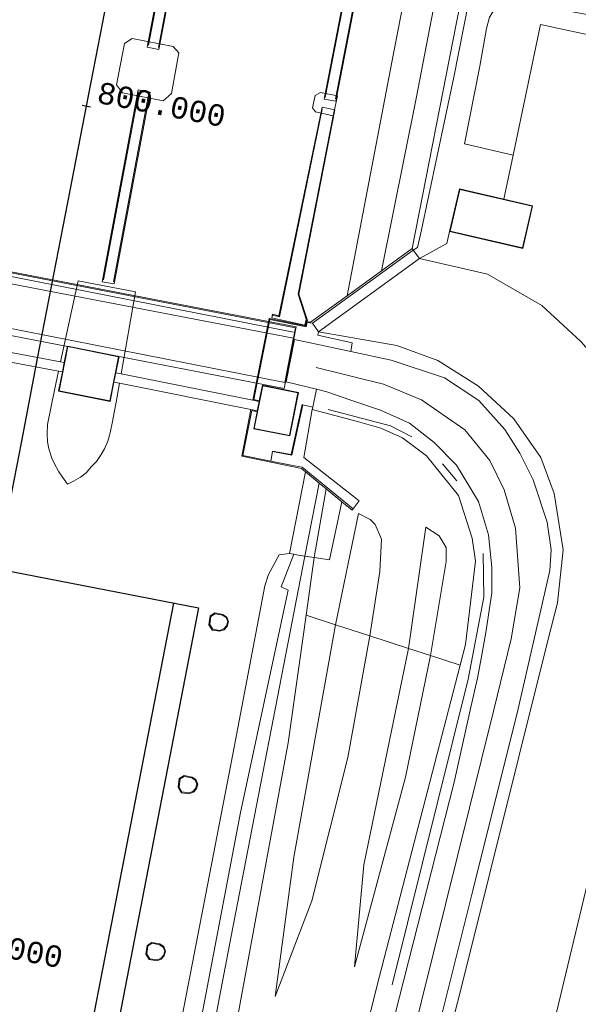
# Model space of a CAD drawing. Extents: x 176032 to 190000, y 318229 to 352878.
# Tile 68 of 184: x 177089 to 177155, y 320455 to 320570. Entities that reach past the tile are written whole.
import ezdxf

# ---------------------------------------------------------------- set-up
doc = ezdxf.new("R2010")
doc.units = 0
for name, color, linetype, lineweight in [('af-b1-muur', 253, 'muur', 18), ('af-b1-rasterhekwerk', 253, 'hekwerk', 18), ('af-b5-muur', 6, 'muur', 18), ('af-b6-muur', 6, 'muur', 18), ('af-bs-haag', 253, 'haag', 18), ('af-bs-rasterhekwerk', 253, 'hekwerk', 18), ('alm-masterstring', 1, 'Continuous', 30), ('bp-b5-bomenstruiken', 253, 'Continuous', 18), ('bp-b5-boom', 253, 'Continuous', 18), ('bp-b5-grasland', 253, 'Continuous', 18), ('dwm-hulplijn', 3, 'Continuous', 30), ('gw-bs-kruinlijn', 253, 'Continuous', 18), ('gw-bs-teenlijn', 253, 'Continuous', 18), ('iw-b6-loopbrug', 253, 'Continuous', 18), ('kd-bs-dakrand', 6, 'Continuous', 18), ('kd-bs-maaiveldlijn', 6, 'Continuous', 18), ('kw-b5-landhoofd', 253, 'Continuous', 18), ('kw-b5-overig', 253, 'Continuous', 18), ('kw-b5-pijler', 253, 'Continuous', 18), ('kw-b5-sluis', 253, 'Continuous', 18), ('kw-b6-brug', 253, 'Continuous', 18), ('og-b1-maaiveld', 253, 'Continuous', 18), ('og-b1-terreinafscheiding', 7, 'Continuous', 18), ('og-b5-bebouwing', 6, 'Continuous', 18), ('og-b5-bekleding', 253, 'Continuous', 18), ('og-b5-water', 253, 'Continuous', 18), ('og-bs-maaiveld', 253, 'Continuous', 18), ('og-bs-terreinafscheiding', 7, 'Continuous', 18), ('SPI DWP', 8, 'Continuous', 30), ('to-xx-view', 1, 'Continuous', 25), ('vh-b5-verh_soort', 253, 'Continuous', 18), ('vh-b6-verh_soort', 253, 'Continuous', 18), ('wh-bs-waterlijn', 253, 'Continuous', 18)]:
    doc.layers.add(name, color=color, linetype=linetype, lineweight=lineweight)
doc.layers.add('viewports', color=7, linetype='Continuous')
doc.styles.add('MSL__001', font='monotxt.shx')
doc.linetypes.add('FENCELINE1', pattern='A,6.35,-2.54,[133,ltypeshp.shx,S=2.54,R=0,X=-2.54,Y=0],-2.54,25.4', length=36.83)
doc.linetypes.add('haag', pattern='A,7,-1.5,[1,RTW.shx,S=0.75,R=45,X=0,Y=0],-1.5', length=10)
doc.linetypes.add('hekwerk', pattern='A,7,-1.5,[1,RTW.shx,S=0.75,R=0,X=0,Y=0],-1.5', length=10)
doc.linetypes.add('muur', pattern='A,8,-1,[6,RTW.shx,S=0.75,R=90,X=0,Y=0],-1', length=10)

# ---------------------------------------------------------------- blocks, each defined once
blk = doc.blocks.new('x-ref dtb totaal grijs')
at = {"layer": 'af-b1-muur'}
blk.add_polyline3d([(177077.577, 320541.629, 54.834), (177121.262, 320533.031, 54.236)], dxfattribs=at)
at = {"layer": 'af-b1-rasterhekwerk'}
for points in [[(177104.337, 320566.531, 46.03), (177108.555, 320588.726, 46.03)], [(177109.717, 320588.514, 46.03), (177105.493, 320566.286, 46.03)], [(177124.974, 320560.438, 46.01), (177130.081, 320586.641, 46.01)], [(177130.081, 320586.641, 46.01), (177131.251, 320586.413, 46.01), (177126.162, 320560.285, 46.01)], [(177099.071, 320539.16, 46.01), (177103.187, 320561.105, 46.01)], [(177104.386, 320560.923, 46.01), (177100.258, 320538.915, 46.01)], [(177118.822, 320535.017, 45.979), (177119.613, 320534.831, 45.979), (177124.633, 320559.066, 45.996)], [(177125.973, 320558.699, 45.936), (177121.797, 320537.493, 45.975)], [(177121.797, 320537.493, 45.975), (177122.8, 320534.439, 45.979)]]:
    blk.add_polyline3d(points, dxfattribs=at)
at = {"layer": 'af-b5-muur'}
for points in [[(177116.517, 320525.089, 44), (177118.408, 320534.644, 44), (177122.661, 320533.771, 44), (177122.779, 320534.304, 44), (177123.262, 320534.217, 43.964), (177127.531, 320537.301, 44.009), (177131.526, 320540.198, 45.122), (177135.143, 320542.821, 46.76), (177135.262, 320542.625, 46.812), (177123.473, 320534.077, 53.356), (177122.855, 320534.189, 53.291), (177122.737, 320533.653, 50.172), (177118.487, 320534.526, 47.021), (177116.653, 320525.164, 47), (177117.275, 320525.036, 47), (177117.255, 320524.938, 47)], [(177118.82, 320519.095, 47.016), (177118.833, 320519.165, 47), (177120.991, 320518.765, 47), (177122.261, 320524.581, 47), (177122.361, 320524.559, 53.169), (177121.075, 320518.677, 50.297)], [(177116.301, 320524.004, 44), (177117.041, 320523.856, 47), (177117.021, 320523.757, 47), (177116.384, 320523.891, 46.883), (177115.345, 320518.655, 47.008), (177118.611, 320517.969, 47.021), (177120.985, 320517.526, 50.071), (177122.285, 320517.278, 50.01), (177128.254, 320512.433, 47.35), (177128.128, 320512.261, 46.938), (177126.925, 320513.244, 46.023), (177125.096, 320514.737, 44.886), (177124.259, 320515.424, 44.888), (177122.657, 320516.733, 43.953), (177122.188, 320517.116, 44), (177115.228, 320518.577, 44)], [(177112.078, 320500.275, 44), (177113.024, 320500.092, 44), (177113.464, 320499.788, 44), (177113.692, 320499.264, 44), (177113.514, 320498.7, 44), (177113.178, 320498.308, 44), (177112.647, 320498.135, 44), (177111.771, 320498.267, 44), (177111.39, 320498.896, 44), (177111.522, 320499.923, 44)], [(177111.833, 320498.359, 46.469), (177112.639, 320498.237, 46.482), (177113.12, 320498.394, 46.487), (177113.425, 320498.75, 46.487), (177113.585, 320499.258, 46.487), (177113.384, 320499.722, 46.487), (177112.984, 320499.998, 46.495), (177112.098, 320500.169, 46.478), (177111.615, 320499.864, 46.461), (177111.494, 320498.918, 46.474)], [(177108.484, 320481.296, 44), (177109.43, 320481.113, 44), (177109.87, 320480.809, 44), (177110.098, 320480.285, 44), (177109.92, 320479.721, 44), (177109.584, 320479.329, 44), (177109.053, 320479.156, 44), (177108.177, 320479.288, 44), (177107.796, 320479.917, 44), (177107.928, 320480.944, 44)], [(177108.239, 320479.38, 46.49), (177109.045, 320479.258, 46.503), (177109.526, 320479.415, 46.508), (177109.831, 320479.771, 46.508), (177109.991, 320480.279, 46.508), (177109.79, 320480.743, 46.508), (177109.39, 320481.019, 46.516), (177108.504, 320481.19, 46.499), (177108.021, 320480.885, 46.482), (177107.9, 320479.939, 46.495)], [(177104.72, 320461.813, 44), (177105.666, 320461.63, 44), (177106.106, 320461.326, 44), (177106.334, 320460.802, 44), (177106.156, 320460.238, 44), (177105.82, 320459.846, 44), (177105.289, 320459.673, 44), (177104.413, 320459.805, 44), (177104.032, 320460.434, 44), (177104.164, 320461.461, 44)], [(177104.475, 320459.897, 46.53), (177105.281, 320459.775, 46.543), (177105.762, 320459.932, 46.548), (177106.067, 320460.288, 46.548), (177106.227, 320460.796, 46.548), (177106.026, 320461.26, 46.548), (177105.626, 320461.536, 46.556), (177104.74, 320461.707, 46.539), (177104.257, 320461.402, 46.522), (177104.136, 320460.456, 46.535)]]:
    blk.add_polyline3d(points, close=True, dxfattribs=at)
at = {"layer": 'af-b6-muur'}
blk.add_polyline3d([(177121.492, 320533.565, 53.163), (177121.252, 320532.325, 53.081), (177076.933, 320540.845, 53.065), (177077.177, 320542.109, 53.176)], close=True, dxfattribs=at)
at = {"layer": 'af-bs-haag'}
for points in [[(177125.305, 320524.017, 52.905), (177132.597, 320522.108, 52.987), (177135.097, 320520.821, 53.009)], [(177138.685, 320517.655, 53.074), (177140.328, 320515.681, 53.074)], [(177143.419, 320507.187, 52.77), (177143.495, 320502.122, 52.896), (177141.673, 320492.524, 52.848), (177132.783, 320456.854, 52.059)]]:
    blk.add_polyline3d(points, dxfattribs=at)
at = {"layer": 'af-bs-rasterhekwerk'}
blk.add_polyline3d([(177124.189, 320533.089, 53.356), (177133.336, 320531.498, 53.23), (177138.123, 320529.744, 53.274), (177142.882, 320526.736, 53.339), (177146.992, 320522.919, 53.395), (177150.159, 320518.398, 53.391), (177151.721, 320514.208, 53.421), (177152.773, 320507.649, 53.373), (177152.088, 320501.436, 53.2), (177150.948, 320496.901, 53.143)], dxfattribs=at)
at = {"layer": 'bp-b5-bomenstruiken'}
for points in [[(177126.187, 320498.883, 46.923), (177121.307, 320471.749, 46.303), (177119.119, 320455.477, 46.928), (177123.41, 320466.664, 47.168), (177127.618, 320483.384, 47.224), (177130.167, 320497.59, 47.224), (177134.716, 320496.112, 49.708), (177129.479, 320470.846, 49.282), (177128.396, 320458.961, 49.34), (177134.368, 320481.11, 49.942), (177137.266, 320495.283, 50.099), (177140.74, 320494.154, 52.74), (177131.048, 320456.8, 51.742), (177117.082, 320400.844, 50.18), (177103.612, 320347.384, 48.6), (177096.744, 320320.255, 48.054), (177090.016, 320322.154, 45.401), (177090.091, 320322.54, 45.4), (177100.72, 320377.038, 44.964), (177120.628, 320485.108, 45.05), (177122.737, 320500.004, 44.918)], [(177130.167, 320497.59, 47.224), (177127.618, 320483.384, 47.224), (177123.41, 320466.664, 47.168), (177119.119, 320455.477, 46.928), (177121.307, 320471.749, 46.303), (177126.187, 320498.883, 46.923)], [(177137.266, 320495.283, 50.099), (177134.368, 320481.11, 49.942), (177128.396, 320458.961, 49.34), (177129.479, 320470.846, 49.282), (177134.716, 320496.112, 49.708)]]:
    blk.add_polyline3d(points, close=True, dxfattribs=at)
at = {"layer": 'bp-b5-boom'}
for points in [[(177151.004, 320449.563, 46.83), (177160.243, 320488.038, 46.747)], [(177154.843, 320531.957, 46.786), (177150.268, 320536.139, 46.791), (177143.94, 320539.821, 46.791), (177135.978, 320541.637, 46.782), (177139.185, 320543.407, 46.96), (177139.496, 320544.803, 47), (177148.041, 320542.825, 47), (177149.189, 320547.783, 47), (177145.845, 320548.557, 47), (177146.928, 320553.707, 46.981), (177150.13, 320568.949, 46.863), (177173.969, 320563.836, 46.903)], [(177126.858, 320401.849, 50.739), (177140.832, 320456.456, 51.972), (177150.948, 320496.901, 53.143), (177152.088, 320501.436, 53.2), (177152.773, 320507.649, 53.373), (177151.721, 320514.208, 53.421), (177150.159, 320518.398, 53.391), (177146.992, 320522.919, 53.395), (177142.882, 320526.736, 53.339), (177138.123, 320529.744, 53.274), (177133.336, 320531.498, 53.23), (177124.189, 320533.089, 53.356), (177135.978, 320541.637, 46.782), (177143.94, 320539.821, 46.791), (177150.268, 320536.139, 46.791), (177154.843, 320531.957, 46.786), (177159.226, 320526.98, 46.786), (177161.889, 320519.7, 46.795), (177163.722, 320511.849, 46.747), (177163.914, 320501.511, 46.751), (177160.243, 320488.038, 46.747), (177151.004, 320449.563, 46.83)]]:
    blk.add_polyline3d(points, dxfattribs=at)
at = {"layer": 'bp-b5-grasland'}
for points in [[(177158.336, 320655.201, 46.899), (177154.716, 320637.277, 46.843), (177149.616, 320611.612, 46.847), (177145.229, 320589.259, 46.578), (177140.009, 320562.797, 46.591), (177136.085, 320544.46, 46.821), (177135.758, 320542.934, 46.89), (177135.262, 320542.625, 46.812), (177135.143, 320542.821, 46.76), (177140.322, 320569.201, 46.76), (177144.243, 320589.02, 46.769), (177148.78, 320611.92, 46.738), (177152.923, 320633.779, 46.799), (177157.549, 320656.462, 46.821)], [(177173.969, 320563.836, 46.903), (177150.13, 320568.949, 46.863), (177146.928, 320553.707, 46.981), (177141.241, 320555.03, 46.698), (177143.019, 320564.08, 46.591), (177143.815, 320568.482, 46.847), (177144.147, 320569.826, 46.895), (177144.859, 320570.906, 46.934), (177146.001, 320571.415, 46.942), (177148.208, 320571.437, 47.016), (177162.912, 320568.806, 46.925)], [(177138.008, 320451.071, 51.82), (177142.207, 320467.867, 52.414), (177147.517, 320489.056, 52.892), (177151.212, 320505.227, 53.23), (177151.366, 320507.644, 53.234), (177150.89, 320510.85, 53.269), (177149.245, 320515.788, 53.326), (177147.722, 320518.923, 53.182), (177145.969, 320521.666, 53.148), (177142.899, 320525.078, 53.217), (177138.9, 320527.716, 53.341), (177132.675, 320529.782, 53.311), (177127.956, 320530.791, 53.216), (177128.129, 320531.8, 53.247), (177124.119, 320532.705, 53.378), (177124.189, 320533.089, 53.356), (177133.336, 320531.498, 53.23), (177138.123, 320529.744, 53.274), (177142.882, 320526.736, 53.339), (177146.992, 320522.919, 53.395), (177150.159, 320518.398, 53.391), (177151.721, 320514.208, 53.421), (177152.773, 320507.649, 53.373), (177152.088, 320501.436, 53.2), (177150.948, 320496.901, 53.143), (177140.832, 320456.456, 51.972), (177126.858, 320401.849, 50.739)], [(177117.082, 320400.844, 50.18), (177131.048, 320456.8, 51.742), (177140.74, 320494.154, 52.74), (177141.374, 320496.598, 52.805), (177142.517, 320506.298, 52.926), (177142.139, 320508.993, 52.909), (177140.526, 320513.982, 52.696), (177136.815, 320518.618, 52.714), (177134.013, 320520.723, 52.731), (177131.463, 320521.824, 52.727), (177128.732, 320522.624, 52.762), (177123.453, 320524, 52.786), (177123.506, 320524.303, 53.169), (177123.945, 320526.371, 53.109), (177125.151, 320526.075, 53.104), (177127.954, 320525.12, 53.074), (177131.44, 320523.946, 53.052), (177134.805, 320522.416, 52.991), (177137.68, 320520.169, 52.983), (177140.293, 320517.535, 53.013), (177142.867, 320513.282, 52.978), (177144.05, 320509.383, 52.935), (177144.443, 320505.626, 52.887), (177144.416, 320502.615, 52.844), (177143.742, 320498.003, 52.718), (177143.171, 320494.946, 52.779), (177142.739, 320492.652, 52.683), (177141.995, 320489.264, 52.761), (177140.014, 320480.513, 52.488), (177133.122, 320453.304, 51.863)]]:
    blk.add_polyline3d(points, dxfattribs=at)
for points in [[(177160.951, 320706.479, 44.369), (177165.41, 320705.847, 46.469), (177164.356, 320698.624, 46.717), (177161.544, 320679.856, 46.717), (177161.327, 320678.627, 46.307), (177159.173, 320664.526, 46.75), (177157.549, 320656.462, 46.821), (177152.923, 320633.779, 46.799), (177148.78, 320611.92, 46.738), (177144.243, 320589.02, 46.769), (177140.322, 320569.201, 46.76), (177135.143, 320542.821, 46.76), (177131.526, 320540.198, 45.122), (177135.589, 320560.319, 45.185), (177140.183, 320584.226, 45.185), (177146.124, 320614.707, 45.189), (177152.893, 320649.58, 45.146), (177156.181, 320665.886, 45.146), (177157.115, 320665.73, 45.988), (177157.181, 320666.125, 45.988), (177159.248, 320677.467, 45.97), (177159.33, 320677.859, 45.97), (177157.157, 320678.311, 43.974), (177158.711, 320687.475, 43.987)], [(177140.74, 320494.154, 52.74), (177137.266, 320495.283, 50.099), (177139.114, 320506.273, 49.655), (177139.117, 320507.92, 49.655), (177138.286, 320509.268, 49.655), (177136.714, 320510.265, 49.689), (177134.716, 320496.112, 49.708), (177130.167, 320497.59, 47.224), (177131.347, 320505.094, 47.181), (177131.563, 320508.869, 47.19), (177130.815, 320510.574, 47.303), (177130.227, 320511.172, 47.303), (177128.851, 320511.864, 47.281), (177126.187, 320498.883, 46.923), (177122.737, 320500.004, 44.918), (177123.691, 320506.738, 44.858), (177125.465, 320506.461, 45.962), (177126.925, 320513.244, 46.023), (177128.128, 320512.261, 46.938), (177128.254, 320512.433, 47.35), (177128.95, 320513.366, 47.038), (177122.466, 320518.412, 49.993), (177123.453, 320524, 52.786), (177128.732, 320522.624, 52.762), (177131.463, 320521.824, 52.727), (177134.013, 320520.723, 52.731), (177136.815, 320518.618, 52.714), (177140.526, 320513.982, 52.696), (177142.139, 320508.993, 52.909), (177142.517, 320506.298, 52.926), (177141.374, 320496.598, 52.805)], [(177130.167, 320497.59, 47.224), (177126.187, 320498.883, 46.923), (177128.851, 320511.864, 47.281), (177130.227, 320511.172, 47.303), (177130.815, 320510.574, 47.303), (177131.563, 320508.869, 47.19), (177131.347, 320505.094, 47.181)], [(177137.266, 320495.283, 50.099), (177134.716, 320496.112, 49.708), (177136.714, 320510.265, 49.689), (177138.286, 320509.268, 49.655), (177139.117, 320507.92, 49.655), (177139.114, 320506.273, 49.655)], [(177121.394, 320507.096, 44.234), (177122.593, 320506.909, 44.825), (177113.988, 320462.537, 44.952), (177103.528, 320407.803, 44.959), (177092.737, 320352.034, 44.929), (177087.555, 320323.071, 44.959), (177080.548, 320287.023, 44.929), (177074.563, 320256.217, 45.027), (177073.608, 320257.362, 44.507), (177073.51, 320257.382, 44.499), (177076.793, 320272.764, 44.368), (177080.865, 320294.845, 44.198), (177084.396, 320312.663, 44.255), (177086.937, 320327.549, 44.211), (177090.209, 320345.2, 44.19), (177094.685, 320369.487, 44.198), (177099.468, 320393.606, 44.185), (177104.85, 320422.413, 44.233), (177109.951, 320450.007, 44.246), (177115.059, 320476.979, 44.207), (177120.628, 320502.935, 44.21), (177119.82, 320503.3, 44.204), (177121.311, 320507.109, 44.177)], [(177123.691, 320506.738, 44.858), (177122.737, 320500.004, 44.918), (177120.628, 320485.108, 45.05), (177100.72, 320377.038, 44.964), (177090.091, 320322.54, 45.4), (177090.016, 320322.154, 45.401), (177084.63, 320291.814, 45.367), (177078.086, 320258.098, 45.408), (177074.563, 320256.217, 45.027), (177080.548, 320287.023, 44.929), (177087.555, 320323.071, 44.959), (177092.737, 320352.034, 44.929), (177103.528, 320407.803, 44.959), (177113.988, 320462.537, 44.952), (177122.593, 320506.909, 44.825)]]:
    blk.add_polyline3d(points, close=True, dxfattribs=at)
at = {"layer": 'gw-bs-kruinlijn'}
for points in [[(177135.143, 320542.821, 46.76), (177140.322, 320569.201, 46.76), (177144.243, 320589.02, 46.769), (177148.78, 320611.92, 46.738), (177152.923, 320633.779, 46.799), (177157.549, 320656.462, 46.821), (177159.173, 320664.526, 46.75), (177161.327, 320678.627, 46.307), (177161.544, 320679.856, 46.717), (177164.356, 320698.624, 46.717), (177165.41, 320705.847, 46.469)], [(177123.9, 320528.922, 53.208), (177131.772, 320526.974, 53.208), (177136.233, 320525.149, 53.208), (177141.296, 320521.657, 53.226), (177144.207, 320518.067, 53.243), (177145.855, 320514.649, 53.226), (177147.2, 320510.181, 53.2), (177147.696, 320503.197, 53.1), (177146.679, 320497.264, 53.052), (177144.611, 320488.786, 52.913), (177133.412, 320443.668, 51.789), (177122.007, 320398.169, 50.596), (177112.587, 320360.506, 49.754), (177098.76, 320305.672, 48.37), (177089.187, 320267.296, 47.537), (177087.237, 320259.615, 47.459)], [(177140.74, 320494.154, 52.74), (177141.374, 320496.598, 52.805), (177142.517, 320506.298, 52.926), (177142.139, 320508.993, 52.909), (177140.526, 320513.982, 52.696), (177136.815, 320518.618, 52.714), (177134.013, 320520.723, 52.731), (177131.463, 320521.824, 52.727), (177128.732, 320522.624, 52.762), (177123.453, 320524, 52.786)], [(177074.563, 320256.217, 45.027), (177080.548, 320287.023, 44.929), (177087.555, 320323.071, 44.959), (177092.737, 320352.034, 44.929), (177103.528, 320407.803, 44.959), (177113.988, 320462.537, 44.952), (177122.593, 320506.909, 44.825), (177124.259, 320515.424, 44.888)], [(177126.187, 320498.883, 46.923), (177128.851, 320511.864, 47.281)], [(177134.716, 320496.112, 49.708), (177136.714, 320510.265, 49.689)], [(177126.187, 320498.883, 46.923), (177121.307, 320471.749, 46.303)], [(177150.948, 320496.901, 53.143), (177140.832, 320456.456, 51.972), (177126.858, 320401.849, 50.739), (177110.897, 320338.99, 49.034)], [(177134.716, 320496.112, 49.708), (177129.479, 320470.846, 49.282)], [(177096.744, 320320.255, 48.054), (177103.612, 320347.384, 48.6), (177117.082, 320400.844, 50.18), (177131.048, 320456.8, 51.742), (177140.74, 320494.154, 52.74)], [(177121.307, 320471.749, 46.303), (177119.119, 320455.477, 46.928)], [(177129.479, 320470.846, 49.282), (177128.396, 320458.961, 49.34)]]:
    blk.add_polyline3d(points, dxfattribs=at)
at = {"layer": 'gw-bs-teenlijn'}
for points in [[(177135.978, 320541.637, 46.782), (177143.94, 320539.821, 46.791), (177150.268, 320536.139, 46.791), (177154.843, 320531.957, 46.786), (177159.226, 320526.98, 46.786), (177161.889, 320519.7, 46.795), (177163.722, 320511.849, 46.747), (177163.914, 320501.511, 46.751), (177160.243, 320488.038, 46.747), (177151.004, 320449.563, 46.83), (177132.862, 320392.787, 47.008), (177119.969, 320349.189, 46.738), (177107.877, 320312.093, 46.76), (177097.9, 320274.385, 46.708), (177090.355, 320257.685, 47.291)], [(177125.096, 320514.737, 44.886), (177123.691, 320506.738, 44.858), (177122.737, 320500.004, 44.918)], [(177130.167, 320497.59, 47.224), (177131.347, 320505.094, 47.181), (177131.563, 320508.869, 47.19), (177130.815, 320510.574, 47.303), (177130.227, 320511.172, 47.303), (177128.851, 320511.864, 47.281)], [(177136.714, 320510.265, 49.689), (177138.286, 320509.268, 49.655), (177139.117, 320507.92, 49.655), (177139.114, 320506.273, 49.655), (177137.266, 320495.283, 50.099)], [(177122.737, 320500.004, 44.918), (177120.628, 320485.108, 45.05), (177100.72, 320377.038, 44.964), (177090.091, 320322.54, 45.4), (177090.016, 320322.154, 45.401)], [(177130.167, 320497.59, 47.224), (177127.618, 320483.384, 47.224), (177123.41, 320466.664, 47.168), (177119.119, 320455.477, 46.928)], [(177137.266, 320495.283, 50.099), (177134.368, 320481.11, 49.942), (177128.396, 320458.961, 49.34)]]:
    blk.add_polyline3d(points, dxfattribs=at)
at = {"layer": 'iw-b6-loopbrug'}
for points in [[(177109.845, 320588.651, 46.03), (177105.549, 320566.044, 46.03), (177104.192, 320566.302, 46.03), (177108.488, 320588.908, 46.03)], [(177129.999, 320586.759, 46.01), (177131.368, 320586.492, 46.01), (177126.207, 320559.991, 46.01), (177124.837, 320560.258, 46.01)], [(177104.512, 320561.055, 46.01), (177100.313, 320538.668, 46.01), (177098.926, 320538.928, 46.01), (177103.125, 320561.315, 46.01)], [(177121.874, 320537.478, 45.914), (177122.893, 320534.404, 45.916), (177122.705, 320534.408, 45.931), (177122.587, 320533.875, 45.931), (177118.722, 320534.731, 45.98), (177118.798, 320535.126, 45.98), (177119.553, 320534.956, 46.033), (177124.599, 320559.316, 46.051), (177126.11, 320559.008, 45.869)]]:
    blk.add_polyline3d(points, close=True, dxfattribs=at)
at = {"layer": 'kd-bs-dakrand'}
for points in [[(177139.556, 320544.84, 50.149), (177140.681, 320549.701, 50.249), (177149.129, 320547.746, 50.188), (177148.004, 320542.885, 50.21), (177139.556, 320544.84, 50.149)], [(177099.802, 320525.019, 67.003), (177093.881, 320526.2, 67.003), (177094.909, 320531.357, 67.029), (177100.83, 320530.176, 67.029), (177099.802, 320525.019, 67.003)], [(177120.788, 320520.988, 66.669), (177116.685, 320521.801, 67.103), (177117.672, 320526.786, 67.112), (177121.775, 320525.974, 66.669), (177120.788, 320520.988, 66.669)]]:
    blk.add_polyline3d(points, dxfattribs=at)
at = {"layer": 'kd-bs-maaiveldlijn'}
for points in [[(177145.845, 320548.557, 47), (177149.189, 320547.783, 47), (177148.041, 320542.825, 47), (177139.496, 320544.803, 47), (177140.644, 320549.761, 47), (177145.845, 320548.557, 47)], [(177094.87, 320531.416, 47), (177100.889, 320530.215, 47), (177100.506, 320528.292, 47), (177100.289, 320527.207, 47), (177099.841, 320524.96, 47), (177093.822, 320526.161, 47), (177094.271, 320528.416, 47), (177094.486, 320529.494, 47), (177094.87, 320531.416, 47)], [(177120.827, 320520.929, 47), (177116.626, 320521.762, 47), (177117.021, 320523.757, 47), (177117.041, 320523.856, 47), (177117.255, 320524.938, 47), (177117.275, 320525.036, 47), (177117.633, 320526.845, 47), (177121.834, 320526.013, 47), (177120.827, 320520.929, 47)]]:
    blk.add_polyline3d(points, dxfattribs=at)
at = {"layer": 'kw-b5-landhoofd'}
blk.add_polyline3d([(177122.737, 320533.653, 50.172), (177122.855, 320534.189, 53.291), (177123.473, 320534.077, 53.356), (177124.189, 320533.089, 53.356), (177124.119, 320532.705, 53.378), (177128.129, 320531.8, 53.247), (177127.956, 320530.791, 53.216), (177121.381, 320532.197, 53.083), (177120.419, 320527.237, 53.122), (177123.945, 320526.371, 53.109), (177123.506, 320524.303, 53.169), (177122.361, 320524.559, 53.169), (177122.261, 320524.581, 47), (177120.991, 320518.765, 47), (177118.833, 320519.165, 47), (177118.82, 320519.095, 47.016), (177118.611, 320517.969, 47.021), (177115.345, 320518.655, 47.008), (177116.384, 320523.891, 46.883), (177117.021, 320523.757, 47), (177116.626, 320521.762, 47), (177120.827, 320520.929, 47), (177121.834, 320526.013, 47), (177117.633, 320526.845, 47), (177117.275, 320525.036, 47), (177116.653, 320525.164, 47), (177118.487, 320534.526, 47.021)], close=True, dxfattribs=at)
at = {"layer": 'kw-b5-overig'}
for points in [[(177100.506, 320528.292, 47), (177100.289, 320527.207, 47), (177099.841, 320524.96, 47), (177093.822, 320526.161, 47), (177094.271, 320528.416, 47), (177094.486, 320529.494, 47), (177094.87, 320531.416, 47), (177100.889, 320530.215, 47)], [(177117.041, 320523.856, 47), (177117.255, 320524.938, 47), (177117.275, 320525.036, 47), (177117.633, 320526.845, 47), (177121.834, 320526.013, 47), (177120.827, 320520.929, 47), (177116.626, 320521.762, 47), (177117.021, 320523.757, 47)]]:
    blk.add_polyline3d(points, close=True, dxfattribs=at)
at = {"layer": 'kw-b5-pijler'}
for points in [[(177100.608, 320561.904, 44), (177101.54, 320566.752, 44), (177102.407, 320567.325, 44), (177107.225, 320566.405, 44), (177107.877, 320565.65, 44), (177107.012, 320560.888, 44), (177106.06, 320560.039, 44), (177101.277, 320560.975, 44)], [(177123.842, 320558.748, 44), (177123.505, 320559.246, 44), (177123.811, 320560.666, 44), (177124.406, 320561.011, 44), (177126.392, 320560.621, 44), (177125.894, 320558.291, 44)], [(177094.061, 320529.583, 44), (177096.116, 320539.039, 44), (177102.822, 320537.751, 44), (177101.137, 320528.166, 44), (177100.506, 320528.292, 47), (177100.889, 320530.215, 47), (177094.87, 320531.416, 47), (177094.486, 320529.494, 47)], [(177093.826, 320528.504, 44), (177094.271, 320528.416, 47), (177093.822, 320526.161, 47), (177099.841, 320524.96, 47), (177100.289, 320527.207, 47), (177100.956, 320527.087, 44), (177100.57, 320524.88, 44), (177100.323, 320523.67, 44), (177100.136, 320522.596, 44), (177099.864, 320521.281, 44), (177099.575, 320520.305, 44), (177099.186, 320519.429, 44), (177098.809, 320518.743, 44), (177098.238, 320517.932, 44), (177097.668, 320517.365, 44), (177097.04, 320516.631, 44), (177096.375, 320516.112, 44), (177095.583, 320515.649, 44), (177094.864, 320515.309, 44), (177094.296, 320516.113, 44), (177093.841, 320516.74, 44), (177093.344, 320517.66, 44), (177093.038, 320518.34, 44), (177092.69, 320519.415, 44), (177092.551, 320520.234, 44), (177092.505, 320521.162, 44), (177092.519, 320522.258, 44), (177093.343, 320526.281, 44)]]:
    blk.add_polyline3d(points, close=True, dxfattribs=at)
at = {"layer": 'kw-b5-sluis'}
for points in [[(177077.675, 320532.646, 47), (177078.082, 320532.57, 44), (177094.061, 320529.583, 44), (177094.486, 320529.494, 47), (177094.271, 320528.416, 47), (177093.826, 320528.504, 44), (177077.853, 320531.493, 44), (177077.477, 320531.565, 47)], [(177101.137, 320528.166, 44), (177116.517, 320525.089, 44), (177117.255, 320524.938, 47), (177117.041, 320523.856, 47), (177116.301, 320524.004, 44), (177100.956, 320527.087, 44), (177100.289, 320527.207, 47), (177100.506, 320528.292, 47)]]:
    blk.add_polyline3d(points, close=True, dxfattribs=at)
at = {"layer": 'kw-b6-brug'}
blk.add_polyline3d([(177121.563, 320533.653, 53.087), (177120.17, 320526.472, 53.141), (177075.764, 320535.074, 53.145), (177077.147, 320542.216, 53.129)], close=True, dxfattribs=at)
at = {"layer": 'og-b1-maaiveld'}
for points in [[(177121.492, 320533.565, 53.163), (177077.177, 320542.109, 53.176)], [(177076.933, 320540.845, 53.065), (177121.252, 320532.325, 53.081)]]:
    blk.add_polyline3d(points, dxfattribs=at)
at = {"layer": 'og-b1-terreinafscheiding'}
for points in [[(177075.968, 320535.863, 53.3), (177120.254, 320527.171, 53.152)], [(177120.254, 320527.171, 53.152), (177121.233, 320532.227, 53.081), (177121.252, 320532.325, 53.081), (177121.492, 320533.565, 53.163)]]:
    blk.add_polyline3d(points, dxfattribs=at)
at = {"layer": 'og-b5-bebouwing'}
for points in [[(177145.845, 320548.557, 47), (177149.189, 320547.783, 47), (177148.041, 320542.825, 47), (177139.496, 320544.803, 47), (177140.644, 320549.761, 47)], [(177124.189, 320533.089, 53.356), (177123.473, 320534.077, 53.356), (177135.262, 320542.625, 46.812), (177135.978, 320541.637, 46.782)], [(177118.611, 320517.969, 47.021), (177118.82, 320519.095, 47.016), (177121.075, 320518.677, 50.297), (177122.361, 320524.559, 53.169), (177123.506, 320524.303, 53.169), (177123.453, 320524, 52.786), (177122.466, 320518.412, 49.993), (177128.95, 320513.366, 47.038), (177128.254, 320512.433, 47.35), (177122.285, 320517.278, 50.01), (177120.985, 320517.526, 50.071)]]:
    blk.add_polyline3d(points, close=True, dxfattribs=at)
at = {"layer": 'og-b5-bekleding'}
for points in [[(177127.531, 320537.301, 44.009), (177132.771, 320564.557, 43.992), (177138.477, 320594.106, 43.97), (177144.738, 320625.865, 43.966), (177152.718, 320666.466, 43.996), (177156.181, 320665.886, 45.146), (177152.893, 320649.58, 45.146), (177146.124, 320614.707, 45.189), (177140.183, 320584.226, 45.185), (177135.589, 320560.319, 45.185), (177131.526, 320540.198, 45.122)], [(177122.657, 320516.733, 43.953), (177124.259, 320515.424, 44.888), (177122.593, 320506.909, 44.825), (177121.394, 320507.096, 44.234), (177121.311, 320507.109, 44.177), (177120.794, 320507.19, 43.979)], [(177125.096, 320514.737, 44.886), (177123.691, 320506.738, 44.858), (177122.593, 320506.909, 44.825), (177124.259, 320515.424, 44.888)], [(177125.096, 320514.737, 44.886), (177126.925, 320513.244, 46.023), (177125.465, 320506.461, 45.962), (177123.691, 320506.738, 44.858)]]:
    blk.add_polyline3d(points, close=True, dxfattribs=at)
blk.add_polyline3d([(177102.191, 320421.885, 43.966), (177108.979, 320456.805, 43.953), (177114.172, 320483.774, 43.97), (177117.928, 320503.451, 43.979), (177118.328, 320504.751, 43.979), (177119.582, 320507.054, 43.979), (177120.794, 320507.19, 43.979), (177121.311, 320507.109, 44.177), (177119.82, 320503.3, 44.204), (177120.628, 320502.935, 44.21), (177115.059, 320476.979, 44.207), (177109.951, 320450.007, 44.246)], dxfattribs=at)
at = {"layer": 'og-b5-water'}
for points in [[(177152.718, 320666.466, 43.996), (177144.738, 320625.865, 43.966), (177138.477, 320594.106, 43.97), (177132.771, 320564.557, 43.992), (177127.531, 320537.301, 44.009), (177123.262, 320534.217, 43.964), (177122.779, 320534.304, 44), (177122.661, 320533.771, 44), (177118.408, 320534.644, 44), (177116.517, 320525.089, 44), (177101.137, 320528.166, 44), (177102.822, 320537.751, 44), (177096.116, 320539.039, 44), (177094.061, 320529.583, 44), (177078.082, 320532.57, 44), (177080.067, 320541.815, 44), (177076.046, 320542.562, 44.008), (177076.095, 320543.263, 44), (177075.459, 320543.51, 44.003), (177073.023, 320547.44, 43.981), (177078.579, 320577.082, 43.992), (177084.217, 320606.219, 43.979), (177091.104, 320642.406, 43.996)], [(177077.853, 320531.493, 44), (177093.826, 320528.504, 44), (177093.343, 320526.281, 44), (177092.519, 320522.258, 44), (177092.505, 320521.162, 44), (177092.551, 320520.234, 44), (177092.69, 320519.415, 44), (177093.038, 320518.34, 44), (177093.344, 320517.66, 44), (177093.841, 320516.74, 44), (177094.296, 320516.113, 44), (177094.864, 320515.309, 44), (177095.583, 320515.649, 44), (177096.375, 320516.112, 44), (177097.04, 320516.631, 44), (177097.668, 320517.365, 44), (177098.238, 320517.932, 44), (177098.809, 320518.743, 44), (177099.186, 320519.429, 44), (177099.575, 320520.305, 44), (177099.864, 320521.281, 44), (177100.136, 320522.596, 44), (177100.323, 320523.67, 44), (177100.57, 320524.88, 44), (177100.956, 320527.087, 44), (177116.301, 320524.004, 44), (177115.228, 320518.577, 44), (177122.188, 320517.116, 44), (177122.657, 320516.733, 43.953), (177120.794, 320507.19, 43.979), (177119.582, 320507.054, 43.979), (177118.328, 320504.751, 43.979), (177117.928, 320503.451, 43.979), (177114.172, 320483.774, 43.97), (177108.979, 320456.805, 43.953), (177102.191, 320421.885, 43.966)]]:
    blk.add_polyline3d(points, dxfattribs=at)
for points in [[(177100.608, 320561.904, 44), (177101.277, 320560.975, 44), (177106.06, 320560.039, 44), (177107.012, 320560.888, 44), (177107.877, 320565.65, 44), (177107.225, 320566.405, 44), (177102.407, 320567.325, 44), (177101.54, 320566.752, 44)], [(177123.842, 320558.748, 44), (177125.894, 320558.291, 44), (177126.392, 320560.621, 44), (177124.406, 320561.011, 44), (177123.811, 320560.666, 44), (177123.505, 320559.246, 44)], [(177111.771, 320498.267, 44), (177112.647, 320498.135, 44), (177113.178, 320498.308, 44), (177113.514, 320498.7, 44), (177113.692, 320499.264, 44), (177113.464, 320499.788, 44), (177113.024, 320500.092, 44), (177112.078, 320500.275, 44), (177111.522, 320499.923, 44), (177111.39, 320498.896, 44)], [(177108.177, 320479.288, 44), (177109.053, 320479.156, 44), (177109.584, 320479.329, 44), (177109.92, 320479.721, 44), (177110.098, 320480.285, 44), (177109.87, 320480.809, 44), (177109.43, 320481.113, 44), (177108.484, 320481.296, 44), (177107.928, 320480.944, 44), (177107.796, 320479.917, 44)], [(177104.413, 320459.805, 44), (177105.289, 320459.673, 44), (177105.82, 320459.846, 44), (177106.156, 320460.238, 44), (177106.334, 320460.802, 44), (177106.106, 320461.326, 44), (177105.666, 320461.63, 44), (177104.72, 320461.813, 44), (177104.164, 320461.461, 44), (177104.032, 320460.434, 44)]]:
    blk.add_polyline3d(points, close=True, dxfattribs=at)
at = {"layer": 'og-bs-maaiveld'}
for points in [[(177135.262, 320542.625, 46.812), (177123.473, 320534.077, 53.356), (177124.189, 320533.089, 53.356), (177135.978, 320541.637, 46.782), (177135.262, 320542.625, 46.812)], [(177131.526, 320540.198, 45.122), (177135.143, 320542.821, 46.76)], [(177135.143, 320542.821, 46.76), (177135.262, 320542.625, 46.812)], [(177127.531, 320537.301, 44.009), (177131.526, 320540.198, 45.122)], [(177117.275, 320525.036, 47), (177116.653, 320525.164, 47), (177118.487, 320534.526, 47.021), (177122.737, 320533.653, 50.172)], [(177122.737, 320533.653, 50.172), (177122.855, 320534.189, 53.291), (177123.473, 320534.077, 53.356)], [(177124.189, 320533.089, 53.356), (177124.119, 320532.705, 53.378), (177128.129, 320531.8, 53.247), (177127.956, 320530.791, 53.216)], [(177127.956, 320530.791, 53.216), (177121.381, 320532.197, 53.083)], [(177094.061, 320529.583, 44), (177094.486, 320529.494, 47)], [(177093.826, 320528.504, 44), (177094.271, 320528.416, 47)], [(177100.506, 320528.292, 47), (177101.137, 320528.166, 44)], [(177100.289, 320527.207, 47), (177100.956, 320527.087, 44)], [(177123.945, 320526.371, 53.109), (177120.419, 320527.237, 53.122)], [(177123.506, 320524.303, 53.169), (177123.945, 320526.371, 53.109)], [(177116.517, 320525.089, 44), (177117.255, 320524.938, 47)], [(177118.611, 320517.969, 47.021), (177118.82, 320519.095, 47.016), (177121.075, 320518.677, 50.297), (177122.361, 320524.559, 53.169), (177123.506, 320524.303, 53.169), (177123.453, 320524, 52.786), (177122.466, 320518.412, 49.993), (177128.95, 320513.366, 47.038), (177128.254, 320512.433, 47.35), (177122.285, 320517.278, 50.01), (177120.985, 320517.526, 50.071), (177118.611, 320517.969, 47.021)], [(177118.82, 320519.095, 47.016), (177118.833, 320519.165, 47), (177120.991, 320518.765, 47), (177122.261, 320524.581, 47), (177122.361, 320524.559, 53.169)], [(177117.021, 320523.757, 47), (177116.384, 320523.891, 46.883), (177115.345, 320518.655, 47.008), (177118.611, 320517.969, 47.021)], [(177116.301, 320524.004, 44), (177117.041, 320523.856, 47)], [(177122.657, 320516.733, 43.953), (177124.259, 320515.424, 44.888)], [(177124.259, 320515.424, 44.888), (177125.096, 320514.737, 44.886)], [(177125.096, 320514.737, 44.886), (177126.925, 320513.244, 46.023)], [(177126.925, 320513.244, 46.023), (177128.128, 320512.261, 46.938), (177128.254, 320512.433, 47.35)], [(177111.833, 320498.359, 46.469), (177111.494, 320498.918, 46.474), (177111.615, 320499.864, 46.461), (177112.098, 320500.169, 46.478), (177112.984, 320499.998, 46.495), (177113.384, 320499.722, 46.487), (177113.585, 320499.258, 46.487), (177113.425, 320498.75, 46.487), (177113.12, 320498.394, 46.487), (177112.639, 320498.237, 46.482), (177111.833, 320498.359, 46.469)], [(177108.239, 320479.38, 46.49), (177107.9, 320479.939, 46.495), (177108.021, 320480.885, 46.482), (177108.504, 320481.19, 46.499), (177109.39, 320481.019, 46.516), (177109.79, 320480.743, 46.508), (177109.991, 320480.279, 46.508), (177109.831, 320479.771, 46.508), (177109.526, 320479.415, 46.508), (177109.045, 320479.258, 46.503), (177108.239, 320479.38, 46.49)], [(177104.475, 320459.897, 46.53), (177104.136, 320460.456, 46.535), (177104.257, 320461.402, 46.522), (177104.74, 320461.707, 46.539), (177105.626, 320461.536, 46.556), (177106.026, 320461.26, 46.548), (177106.227, 320460.796, 46.548), (177106.067, 320460.288, 46.548), (177105.762, 320459.932, 46.548), (177105.281, 320459.775, 46.543), (177104.475, 320459.897, 46.53)]]:
    blk.add_polyline3d(points, dxfattribs=at)
at = {"layer": 'og-bs-terreinafscheiding'}
for points in [[(177162.903, 320678.379, 46.765), (177161.029, 320668.797, 46.786), (177158.336, 320655.201, 46.899), (177154.716, 320637.277, 46.843), (177149.616, 320611.612, 46.847), (177145.229, 320589.259, 46.578), (177140.009, 320562.797, 46.591), (177136.085, 320544.46, 46.821)], [(177131.526, 320540.198, 45.122), (177135.589, 320560.319, 45.185), (177140.183, 320584.226, 45.185), (177146.124, 320614.707, 45.189), (177152.893, 320649.58, 45.146), (177156.181, 320665.886, 45.146)], [(177141.241, 320555.03, 46.698), (177143.019, 320564.08, 46.591), (177143.815, 320568.482, 46.847), (177144.147, 320569.826, 46.895), (177144.859, 320570.906, 46.934), (177146.001, 320571.415, 46.942), (177148.208, 320571.437, 47.016), (177162.912, 320568.806, 46.925), (177176.135, 320565.848, 46.951), (177177.733, 320565.23, 46.951), (177178.78, 320564.579, 46.951), (177179.935, 320563.179, 46.951), (177182.393, 320559.495, 46.533), (177183.49, 320557.013, 46.508), (177184.664, 320553.649, 46.561), (177189.761, 320540.171, 46.034)], [(177180.575, 320558.203, 46.795), (177178.359, 320561.247, 46.899), (177176.408, 320562.725, 46.903), (177173.969, 320563.836, 46.903), (177150.13, 320568.949, 46.863), (177146.928, 320553.707, 46.981)], [(177146.928, 320553.707, 46.981), (177141.241, 320555.03, 46.698)], [(177145.845, 320548.557, 47), (177146.928, 320553.707, 46.981)], [(177136.085, 320544.46, 46.821), (177135.758, 320542.934, 46.89), (177135.262, 320542.625, 46.812)], [(177135.978, 320541.637, 46.782), (177139.185, 320543.407, 46.96), (177139.496, 320544.803, 47)], [(177120.419, 320527.237, 53.122), (177121.381, 320532.197, 53.083)], [(177132.675, 320529.782, 53.311), (177127.956, 320530.791, 53.216)], [(177132.675, 320529.782, 53.311), (177138.9, 320527.716, 53.341), (177142.899, 320525.078, 53.217), (177145.969, 320521.666, 53.148), (177147.722, 320518.923, 53.182), (177149.245, 320515.788, 53.326), (177150.89, 320510.85, 53.269), (177151.366, 320507.644, 53.234), (177151.212, 320505.227, 53.23), (177147.517, 320489.056, 52.892), (177142.207, 320467.867, 52.414), (177138.008, 320451.071, 51.82), (177130.58, 320421.678, 51.191), (177125.728, 320402.306, 50.644), (177121.335, 320384.791, 50.292), (177111.84, 320346.691, 49.225), (177106.944, 320326.687, 48.539), (177101.599, 320305.857, 48.092), (177095.64, 320282.375, 47.771), (177089.511, 320257.743, 47.269)], [(177131.44, 320523.946, 53.052), (177127.954, 320525.12, 53.074), (177125.151, 320526.075, 53.104), (177123.945, 320526.371, 53.109)], [(177084.8, 320260.071, 47.452), (177088.731, 320275.661, 47.524), (177093.737, 320295.513, 47.823), (177097.788, 320311.877, 48.188), (177101.246, 320326.046, 48.843), (177107.691, 320351.61, 49.442), (177113.524, 320374.681, 49.967), (177117.542, 320390.953, 50.366), (177123.125, 320412.719, 50.692), (177126.903, 320428.011, 51.169), (177133.122, 320453.304, 51.863), (177140.014, 320480.513, 52.488), (177141.995, 320489.264, 52.761), (177142.739, 320492.652, 52.683), (177143.171, 320494.946, 52.779), (177143.742, 320498.003, 52.718), (177144.416, 320502.615, 52.844), (177144.443, 320505.626, 52.887), (177144.05, 320509.383, 52.935), (177142.867, 320513.282, 52.978), (177140.293, 320517.535, 53.013), (177137.68, 320520.169, 52.983), (177134.805, 320522.416, 52.991), (177131.44, 320523.946, 53.052)], [(177123.691, 320506.738, 44.858), (177125.465, 320506.461, 45.962), (177126.925, 320513.244, 46.023)], [(177073.51, 320257.382, 44.499), (177076.793, 320272.764, 44.368), (177080.865, 320294.845, 44.198), (177084.396, 320312.663, 44.255), (177086.937, 320327.549, 44.211), (177090.209, 320345.2, 44.19), (177094.685, 320369.487, 44.198), (177099.468, 320393.606, 44.185), (177104.85, 320422.413, 44.233), (177109.951, 320450.007, 44.246), (177115.059, 320476.979, 44.207), (177120.628, 320502.935, 44.21), (177119.82, 320503.3, 44.204), (177121.311, 320507.109, 44.177)], [(177120.794, 320507.19, 43.979), (177121.311, 320507.109, 44.177)], [(177121.311, 320507.109, 44.177), (177121.394, 320507.096, 44.234)], [(177121.394, 320507.096, 44.234), (177122.593, 320506.909, 44.825)], [(177122.593, 320506.909, 44.825), (177123.691, 320506.738, 44.858)], [(177122.737, 320500.004, 44.918), (177126.187, 320498.883, 46.923)], [(177126.187, 320498.883, 46.923), (177130.167, 320497.59, 47.224)], [(177130.167, 320497.59, 47.224), (177134.716, 320496.112, 49.708)], [(177134.716, 320496.112, 49.708), (177137.266, 320495.283, 50.099)], [(177137.266, 320495.283, 50.099), (177140.74, 320494.154, 52.74)]]:
    blk.add_polyline3d(points, dxfattribs=at)
at = {"layer": 'vh-b5-verh_soort'}
for points in [[(177162.912, 320568.806, 46.925), (177148.208, 320571.437, 47.016), (177146.001, 320571.415, 46.942), (177144.859, 320570.906, 46.934), (177144.147, 320569.826, 46.895), (177143.815, 320568.482, 46.847), (177143.019, 320564.08, 46.591), (177141.241, 320555.03, 46.698), (177146.928, 320553.707, 46.981), (177145.845, 320548.557, 47), (177140.644, 320549.761, 47), (177139.496, 320544.803, 47), (177139.185, 320543.407, 46.96), (177135.978, 320541.637, 46.782), (177135.262, 320542.625, 46.812), (177135.758, 320542.934, 46.89), (177136.085, 320544.46, 46.821), (177140.009, 320562.797, 46.591), (177145.229, 320589.259, 46.578), (177149.616, 320611.612, 46.847), (177154.716, 320637.277, 46.843)], [(177133.122, 320453.304, 51.863), (177140.014, 320480.513, 52.488), (177141.995, 320489.264, 52.761), (177142.739, 320492.652, 52.683), (177143.171, 320494.946, 52.779), (177143.742, 320498.003, 52.718), (177144.416, 320502.615, 52.844), (177144.443, 320505.626, 52.887), (177144.05, 320509.383, 52.935), (177142.867, 320513.282, 52.978), (177140.293, 320517.535, 53.013), (177137.68, 320520.169, 52.983), (177134.805, 320522.416, 52.991), (177131.44, 320523.946, 53.052), (177127.954, 320525.12, 53.074), (177125.151, 320526.075, 53.104), (177123.945, 320526.371, 53.109), (177120.419, 320527.237, 53.122), (177121.381, 320532.197, 53.083), (177127.956, 320530.791, 53.216), (177132.675, 320529.782, 53.311), (177138.9, 320527.716, 53.341), (177142.899, 320525.078, 53.217), (177145.969, 320521.666, 53.148), (177147.722, 320518.923, 53.182), (177149.245, 320515.788, 53.326), (177150.89, 320510.85, 53.269), (177151.366, 320507.644, 53.234), (177151.212, 320505.227, 53.23), (177147.517, 320489.056, 52.892), (177142.207, 320467.867, 52.414), (177138.008, 320451.071, 51.82)]]:
    blk.add_polyline3d(points, dxfattribs=at)
for points in [[(177111.833, 320498.359, 46.469), (177111.494, 320498.918, 46.474), (177111.615, 320499.864, 46.461), (177112.098, 320500.169, 46.478), (177112.984, 320499.998, 46.495), (177113.384, 320499.722, 46.487), (177113.585, 320499.258, 46.487), (177113.425, 320498.75, 46.487), (177113.12, 320498.394, 46.487), (177112.639, 320498.237, 46.482)], [(177108.239, 320479.38, 46.49), (177107.9, 320479.939, 46.495), (177108.021, 320480.885, 46.482), (177108.504, 320481.19, 46.499), (177109.39, 320481.019, 46.516), (177109.79, 320480.743, 46.508), (177109.991, 320480.279, 46.508), (177109.831, 320479.771, 46.508), (177109.526, 320479.415, 46.508), (177109.045, 320479.258, 46.503)], [(177104.475, 320459.897, 46.53), (177104.136, 320460.456, 46.535), (177104.257, 320461.402, 46.522), (177104.74, 320461.707, 46.539), (177105.626, 320461.536, 46.556), (177106.026, 320461.26, 46.548), (177106.227, 320460.796, 46.548), (177106.067, 320460.288, 46.548), (177105.762, 320459.932, 46.548), (177105.281, 320459.775, 46.543)]]:
    blk.add_polyline3d(points, close=True, dxfattribs=at)
at = {"layer": 'vh-b6-verh_soort'}
blk.add_polyline3d([(177121.252, 320532.325, 53.081), (177121.233, 320532.227, 53.081), (177120.254, 320527.171, 53.152), (177075.968, 320535.863, 53.3), (177076.914, 320540.747, 53.065), (177076.933, 320540.845, 53.065)], close=True, dxfattribs=at)
at = {"layer": 'wh-bs-waterlijn'}
for points in [[(177116.517, 320525.089, 44), (177118.408, 320534.644, 44), (177122.661, 320533.771, 44), (177122.779, 320534.304, 44), (177123.262, 320534.217, 43.964), (177127.531, 320537.301, 44.009), (177132.771, 320564.557, 43.992), (177138.477, 320594.106, 43.97), (177144.738, 320625.865, 43.966), (177152.718, 320666.466, 43.996), (177149.186, 320667.057, 44), (177147.139, 320667.454, 44), (177147.292, 320668.239, 44), (177145.817, 320668.537, 44), (177145.662, 320667.749, 44), (177144.556, 320667.953, 44), (177145.749, 320674.105, 44)], [(177100.608, 320561.904, 44), (177101.54, 320566.752, 44), (177102.407, 320567.325, 44), (177107.225, 320566.405, 44), (177107.877, 320565.65, 44), (177107.012, 320560.888, 44), (177106.06, 320560.039, 44), (177101.277, 320560.975, 44), (177100.608, 320561.904, 44)], [(177123.842, 320558.748, 44), (177123.505, 320559.246, 44), (177123.811, 320560.666, 44), (177124.406, 320561.011, 44), (177126.392, 320560.621, 44), (177125.894, 320558.291, 44), (177123.842, 320558.748, 44)], [(177078.082, 320532.57, 44), (177094.061, 320529.583, 44), (177096.116, 320539.039, 44), (177102.822, 320537.751, 44), (177101.137, 320528.166, 44), (177116.517, 320525.089, 44)], [(177077.853, 320531.493, 44), (177093.826, 320528.504, 44), (177093.343, 320526.281, 44), (177092.519, 320522.258, 44), (177092.505, 320521.162, 44), (177092.551, 320520.234, 44), (177092.69, 320519.415, 44), (177093.038, 320518.34, 44), (177093.344, 320517.66, 44), (177093.841, 320516.74, 44), (177094.296, 320516.113, 44), (177094.864, 320515.309, 44), (177095.583, 320515.649, 44), (177096.375, 320516.112, 44), (177097.04, 320516.631, 44), (177097.668, 320517.365, 44), (177098.238, 320517.932, 44), (177098.809, 320518.743, 44), (177099.186, 320519.429, 44), (177099.575, 320520.305, 44), (177099.864, 320521.281, 44), (177100.136, 320522.596, 44), (177100.323, 320523.67, 44), (177100.57, 320524.88, 44), (177100.956, 320527.087, 44), (177116.301, 320524.004, 44)], [(177116.301, 320524.004, 44), (177115.228, 320518.577, 44), (177122.188, 320517.116, 44), (177122.657, 320516.733, 43.953), (177120.794, 320507.19, 43.979), (177119.582, 320507.054, 43.979), (177118.328, 320504.751, 43.979), (177117.928, 320503.451, 43.979), (177114.172, 320483.774, 43.97), (177108.979, 320456.805, 43.953), (177102.191, 320421.885, 43.966), (177095.919, 320387.155, 43.966), (177089.11, 320352.008, 43.979), (177083.161, 320321.775, 43.992), (177077.76, 320292.835, 44.022), (177075.542, 320281.259, 44.013), (177072.892, 320268.407, 44.022), (177071.066, 320257.593, 44.019)], [(177111.771, 320498.267, 44), (177111.39, 320498.896, 44), (177111.522, 320499.923, 44), (177112.078, 320500.275, 44), (177113.024, 320500.092, 44), (177113.464, 320499.788, 44), (177113.692, 320499.264, 44), (177113.514, 320498.7, 44), (177113.178, 320498.308, 44), (177112.647, 320498.135, 44), (177111.771, 320498.267, 44)], [(177108.177, 320479.288, 44), (177107.796, 320479.917, 44), (177107.928, 320480.944, 44), (177108.484, 320481.296, 44), (177109.43, 320481.113, 44), (177109.87, 320480.809, 44), (177110.098, 320480.285, 44), (177109.92, 320479.721, 44), (177109.584, 320479.329, 44), (177109.053, 320479.156, 44), (177108.177, 320479.288, 44)], [(177104.413, 320459.805, 44), (177104.032, 320460.434, 44), (177104.164, 320461.461, 44), (177104.72, 320461.813, 44), (177105.666, 320461.63, 44), (177106.106, 320461.326, 44), (177106.334, 320460.802, 44), (177106.156, 320460.238, 44), (177105.82, 320459.846, 44), (177105.289, 320459.673, 44), (177104.413, 320459.805, 44)]]:
    blk.add_polyline3d(points, dxfattribs=at)
blk = doc.blocks.new('x-ref as juka')
at = {"layer": 'alm-masterstring'}
blk.add_line((177097.57, 320559.32), (177096.59, 320559.51), dxfattribs=at)
at = {"layer": 'alm-masterstring', "flags": 128}
blk.add_lwpolyline([(177076.17, 320451.42), (177078.07, 320461.24), (177079.97, 320471.05), (177081.87, 320480.87), (177083.77, 320490.69), (177085.67, 320500.51), (177087.57, 320510.32), (177089.48, 320520.14), (177091.38, 320529.96), (177093.28, 320539.78), (177095.18, 320549.59), (177097.08, 320559.41), (177098.98, 320569.23), (177100.88, 320579.05), (177102.78, 320588.86), (177104.68, 320598.68), (177106.58, 320608.5), (177108.49, 320618.32), (177110.39, 320628.14), (177112.29, 320637.95)], dxfattribs=at)
at = {"layer": 'alm-masterstring', "color": 7, "style": 'MSL__001'}
for s, p in [('800.000', (177098.18, 320559.84)), ('700.000', (177079.17, 320461.66))]:
    blk.add_text(s, height=2.5, rotation=349.0414, dxfattribs=at).set_placement(p)
blk = doc.blocks.new('x-ref ontwerp')
at = {"layer": 'dwm-hulplijn', "flags": 128}
blk.add_lwpolyline([(177107.24, 320501.42), (177092.98, 320427.79)], dxfattribs=at)
blk = doc.blocks.new('x-ref grenzen')
at = {"layer": 'SPI DWP', "color": 40, "linetype": 'FENCELINE1', "ltscale": 0.4, "flags": 128}
blk.add_lwpolyline([(176944.62, 319835.19), (176946.53, 319845), (176948.43, 319854.82), (176950.33, 319864.64), (176952.23, 319874.46), (176954.13, 319884.28), (176956.03, 319894.09), (176957.93, 319903.91), (176959.83, 319913.73), (176961.73, 319923.55), (176963.63, 319933.36), (176965.54, 319943.18), (176967.44, 319953), (176969.34, 319962.82), (176971.24, 319972.63), (176973.14, 319982.45), (176975.04, 319992.27), (176976.94, 320002.09), (176978.84, 320011.9), (176980.74, 320021.72), (176982.64, 320031.54), (176984.55, 320041.36), (176986.45, 320051.18), (176988.35, 320060.99), (176990.25, 320070.81), (176992.15, 320080.63), (176994.05, 320090.45), (176995.95, 320100.26), (176997.85, 320110.08), (176999.75, 320119.9), (177001.65, 320129.72), (177003.56, 320139.53), (177005.46, 320149.35), (177007.36, 320159.17), (177009.26, 320168.99), (177011.16, 320178.8), (177013.06, 320188.62), (177014.96, 320198.44), (177016.86, 320208.26), (177018.76, 320218.08), (177020.66, 320227.89), (177022.57, 320237.71), (177024.47, 320247.53), (177026.37, 320257.35), (177028.27, 320267.16), (177030.17, 320276.98), (177032.07, 320286.8), (177033.97, 320296.62), (177035.87, 320306.43), (177037.77, 320316.25), (177039.67, 320326.07), (177041.58, 320335.89), (177043.48, 320345.7), (177045.38, 320355.52), (177047.28, 320365.34), (177049.18, 320375.16), (177051.08, 320384.98), (177052.98, 320394.79), (177054.88, 320404.61), (177056.78, 320414.43), (177058.68, 320424.25), (177060.59, 320434.06), (177074.84, 320507.7), (177110.19, 320500.85), (177095.93, 320427.22), (177094.03, 320417.4), (177092.13, 320407.58), (177090.23, 320397.77), (177088.33, 320387.95), (177086.42, 320378.13), (177084.52, 320368.31), (177082.62, 320358.5), (177080.72, 320348.68), (177078.82, 320338.86), (177076.92, 320329.04), (177075.02, 320319.23), (177073.12, 320309.41), (177071.22, 320299.59), (177069.32, 320289.77), (177067.41, 320279.96), (177065.51, 320270.14), (177063.61, 320260.32), (177061.71, 320250.5), (177059.81, 320240.68), (177057.91, 320230.87), (177056.01, 320221.05), (177054.11, 320211.23), (177052.21, 320201.41), (177050.31, 320191.6), (177048.4, 320181.78), (177046.5, 320171.96), (177044.6, 320162.14), (177042.7, 320152.33), (177040.8, 320142.51), (177038.9, 320132.69), (177037, 320122.87), (177035.1, 320113.06), (177033.2, 320103.24), (177031.3, 320093.42), (177029.39, 320083.6), (177027.49, 320073.78), (177025.59, 320063.97), (177023.69, 320054.15), (177021.79, 320044.33), (177019.89, 320034.51), (177017.99, 320024.7), (177016.09, 320014.88), (177014.19, 320005.06), (177012.29, 319995.24), (177010.38, 319985.43), (177008.48, 319975.61), (177006.58, 319965.79), (177004.68, 319955.97), (177002.78, 319946.16), (177000.88, 319936.34), (176998.98, 319926.52), (176997.08, 319916.7), (176995.18, 319906.88), (176993.28, 319897.07), (176991.37, 319887.25), (176989.47, 319877.43), (176987.57, 319867.61), (176985.67, 319857.8), (176983.77, 319847.98), (176981.87, 319838.16), (176979.97, 319828.34)], close=True, dxfattribs=at)

msp = doc.modelspace()

# ---------------------------------------------------------------- block references
at = {"layer": 'to-xx-view'}
for name in ['x-ref grenzen', 'x-ref ontwerp']:
    msp.add_blockref(name, (0, 0), dxfattribs=at)
at = {"layer": 'viewports'}
for name in ['x-ref dtb totaal grijs', 'x-ref as juka']:
    msp.add_blockref(name, (0, 0), dxfattribs=at)

doc.saveas('drawing.dxf')
